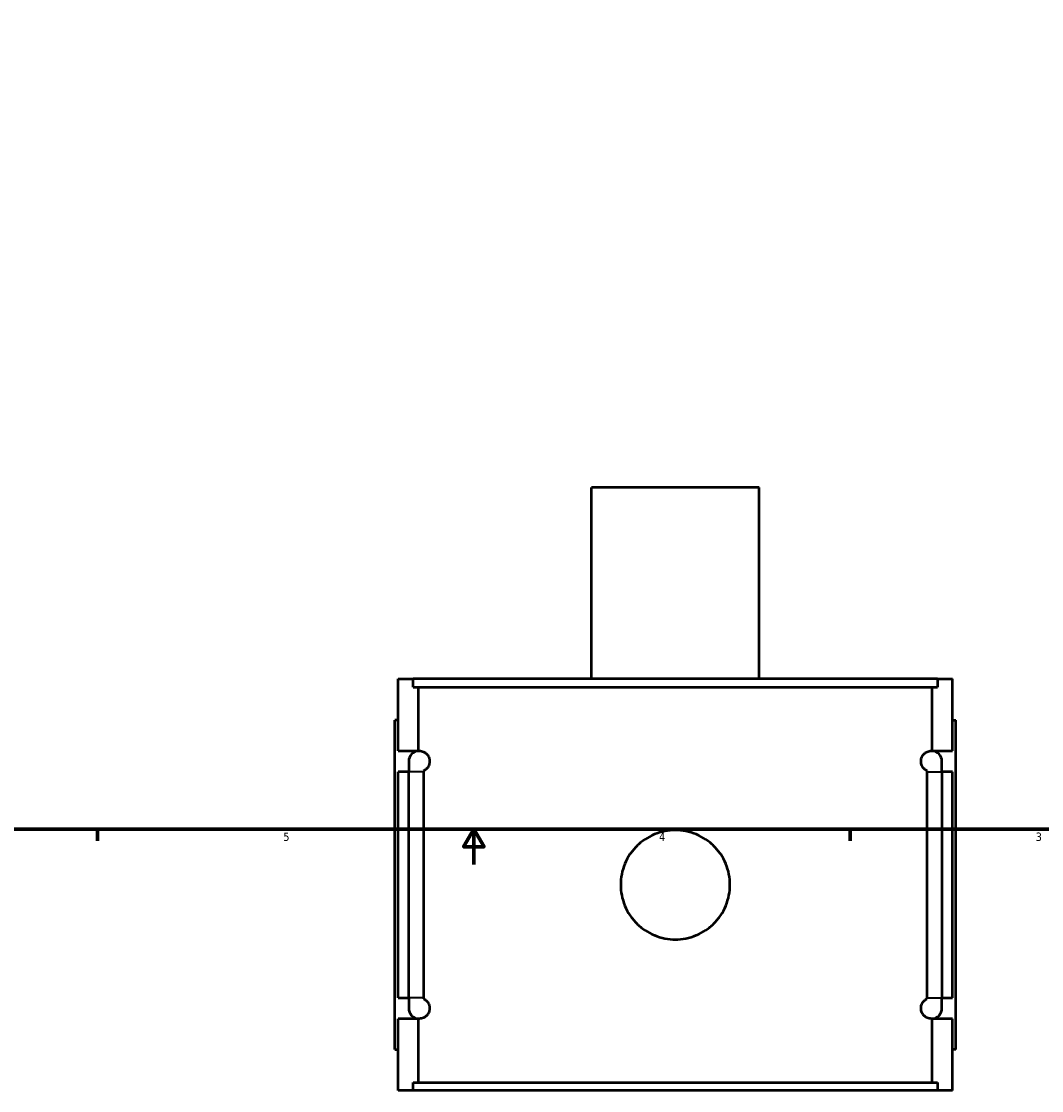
# Model space of a CAD drawing. Header units: inches. Extents: x -2.4 to 49.2, y -2 to 48.6.
# Tile 2 of 10: x 11.9 to 23.4, y -2 to 10.1. Entities that reach past the tile are written whole.
import ezdxf

# ---------------------------------------------------------------- set-up
doc = ezdxf.new("R2010")
doc.units = ezdxf.units.IN
doc.header["$MEASUREMENT"] = 0
for name, color, linetype, lineweight in [('Border (ANSI)', 7, 'Continuous', 70), ('Visible (ANSI)', 7, 'Continuous', 50), ('Visible Narrow (ANSI)', 7, 'Continuous', 35)]:
    doc.layers.add(name, color=color, linetype=linetype, lineweight=lineweight)
doc.styles.add('Note Text (ANSI)', font='tahoma.ttf')

# ---------------------------------------------------------------- blocks, each defined once
blk = doc.blocks.new('Borders Default Border')
at = {"layer": 'Border (ANSI)'}
for p, q in [((12.75, 1), (12.75, 0.866)), ((21.25, 1), (21.25, 0.866))]:
    blk.add_line(p, q, dxfattribs=at)
at = {"layer": 'Border (ANSI)', "flags": 128}
for points in [[(0.5, 1), (0.5, 21), (33.5, 21), (33.5, 1), (0.5, 1)], [(17, 0.6), (17, 1), (16.885, 0.8), (17.115, 0.8), (17, 1)]]:
    blk.add_lwpolyline(points, dxfattribs=at)
at = {"layer": 'Border (ANSI)', "color": 5, "true_color": 0x0000ff, "char_height": 0.0945, "attachment_point": 7, "style": 'Note Text (ANSI)'}
for s, insert in [('5', (14.847, 0.864)), ('4', (19.092, 0.866)), ('3', (23.346, 0.864))]:
    blk.add_mtext(s, dxfattribs=dict(at, insert=insert))

msp = doc.modelspace()

# ---------------------------------------------------------------- linework, layer by layer
at = {"layer": 'Visible (ANSI)'}
for p, q in [((20.2229, 4.8603), (18.3292, 4.8603)), ((18.3292, 2.6953), (18.3292, 4.8603)), ((20.2229, 2.6953), (20.2229, 4.8603)), ((16.146, 2.6953), (16.3155, 2.6953)), ((16.146, 1.8834), (16.146, 2.6953)), ((22.2365, 2.6953), (16.3155, 2.6953)), ((16.3155, 2.6023), (16.3155, 2.6953)), ((22.2365, 2.6953), (22.406, 2.6953)), ((22.2365, 2.6953), (22.2365, 2.6023)), ((22.406, 1.8834), (22.406, 2.6953)), ((16.3155, 2.6023), (22.2365, 2.6023)), ((16.376, 1.8834), (16.376, 2.6023)), ((22.1761, 1.8834), (22.1761, 2.6023)), ((16.146, 2.2303), (16.1067, 2.2303)), ((16.1067, -1.4897), (16.1067, 2.2303)), ((22.406, 2.2303), (22.4454, 2.2303)), ((22.4454, -1.4897), (22.4454, 2.2303)), ((16.146, 1.8834), (16.376, 1.8834)), ((16.376, 1.8833), (16.376, 1.8834)), ((22.1761, 1.8833), (22.1761, 1.8834)), ((22.1761, 1.8834), (22.406, 1.8834)), ((16.2642, 1.7653), (16.2642, 1.6472)), ((22.2879, 1.6472), (22.2879, 1.7653)), ((16.146, -0.9066), (16.146, 1.6472)), ((16.2642, 1.6472), (16.146, 1.6472)), ((16.2642, -0.9066), (16.2642, 1.6472)), ((16.4317, 1.6472), (16.4317, -0.9066)), ((22.1204, -0.9066), (22.1204, 1.6472)), ((22.406, 1.6472), (22.2879, 1.6472)), ((22.2879, 1.6472), (22.2879, -0.9066)), ((22.406, -0.9066), (22.406, 1.6472)), ((16.146, -0.9066), (16.2642, -0.9066)), ((16.2642, -0.9066), (16.2642, -1.0247)), ((22.2879, -0.9066), (22.406, -0.9066)), ((22.2879, -1.0247), (22.2879, -0.9066)), ((16.146, -1.9547), (16.146, -1.1428)), ((16.376, -1.1428), (16.146, -1.1428)), ((16.376, -1.1428), (16.376, -1.1426)), ((16.376, -1.8617), (16.376, -1.1428)), ((22.1761, -1.1428), (22.1761, -1.1426)), ((22.1761, -1.8617), (22.1761, -1.1428)), ((22.406, -1.1428), (22.1761, -1.1428)), ((22.406, -1.9547), (22.406, -1.1428)), ((16.1067, -1.4897), (16.146, -1.4897)), ((22.4454, -1.4897), (22.406, -1.4897)), ((16.3155, -1.8617), (22.2365, -1.8617)), ((16.3155, -1.9547), (16.3155, -1.8617)), ((22.2365, -1.8617), (22.2365, -1.9547)), ((16.3155, -1.9547), (16.146, -1.9547)), ((22.2365, -1.9547), (16.3155, -1.9547)), ((22.406, -1.9547), (22.2365, -1.9547))]:
    msp.add_line(p, q, dxfattribs=at)
for centre, start, end in [((16.3823, 1.7653), 93.05084, 180), ((22.1698, 1.7653), 0, 86.94916), ((16.3823, -1.0247), 180, 266.94916), ((22.1698, -1.0247), 273.05084, 0)]:
    msp.add_arc(centre, 0.1181, start, end, dxfattribs=at)
for points, knots in [([(16.376, 1.8833), (16.383, 1.8836), (16.3906, 1.8834), (16.4117, 1.8805), (16.4259, 1.8764), (16.4485, 1.8635), (16.4572, 1.8575), (16.4747, 1.8399), (16.4835, 1.8288), (16.4931, 1.8065), (16.4956, 1.7995), (16.4983, 1.7875), (16.4991, 1.7833), (16.5001, 1.7745), (16.5004, 1.7699), (16.5004, 1.7607), (16.5001, 1.7562), (16.4991, 1.7474), (16.4983, 1.7431), (16.4956, 1.7311), (16.4931, 1.7241), (16.4835, 1.7018), (16.4747, 1.6907), (16.4572, 1.6732), (16.4485, 1.6671), (16.4377, 1.661), (16.4346, 1.6594), (16.4316, 1.658)], [0.9484181, 0.9484181, 0.9484181, 0.9484181, 1.1926887, 1.1926887, 1.5902515, 1.5902515, 1.7959524, 1.7959524, 2.0016533, 2.0016533, 2.0715154, 2.0715154, 2.1064465, 2.1064465, 2.1413776, 2.1413776, 2.1763086, 2.1763086, 2.2112397, 2.2112397, 2.2811018, 2.2811018, 2.4868027, 2.4868027, 2.6925036, 2.6925036, 2.775238, 2.775238, 2.775238, 2.775238]), ([(22.1205, 1.658), (22.1174, 1.6594), (22.1144, 1.661), (22.1036, 1.6671), (22.0949, 1.6732), (22.0774, 1.6907), (22.0686, 1.7018), (22.0589, 1.7241), (22.0565, 1.7311), (22.0537, 1.7431), (22.053, 1.7474), (22.052, 1.7562), (22.0517, 1.7607), (22.0517, 1.7699), (22.052, 1.7745), (22.053, 1.7833), (22.0537, 1.7875), (22.0565, 1.7995), (22.0589, 1.8065), (22.0686, 1.8288), (22.0774, 1.8399), (22.0949, 1.8574), (22.1036, 1.8635), (22.1261, 1.8764), (22.1404, 1.8805), (22.1615, 1.8834), (22.1691, 1.8836), (22.1761, 1.8833)], [1.507119, 1.507119, 1.507119, 1.507119, 1.5899032, 1.5899032, 1.7955836, 1.7955836, 2.001264, 2.001264, 2.0711221, 2.0711221, 2.1060511, 2.1060511, 2.1409802, 2.1409802, 2.1759093, 2.1759093, 2.2108383, 2.2108383, 2.2806964, 2.2806964, 2.4863768, 2.4863768, 2.6920572, 2.6920572, 3.089533, 3.089533, 3.3339319, 3.3339319, 3.3339319, 3.3339319]), ([(19.8934, 0.3703), (19.8934, 0.3314), (19.8896, 0.2913), (19.874, 0.2114), (19.862, 0.1718), (19.8305, 0.0958), (19.8109, 0.0593), (19.7656, -0.008), (19.7399, -0.0389), (19.6852, -0.0935), (19.6543, -0.1192), (19.587, -0.1645), (19.5506, -0.1841), (19.4746, -0.2157), (19.4349, -0.2276), (19.3551, -0.2433), (19.3149, -0.247), (19.2372, -0.247), (19.197, -0.2433), (19.1172, -0.2276), (19.0775, -0.2157), (19.0015, -0.1841), (18.9651, -0.1645), (18.8978, -0.1192), (18.8669, -0.0935), (18.8122, -0.0389), (18.7865, -0.008), (18.7412, 0.0593), (18.7216, 0.0958), (18.6901, 0.1718), (18.6781, 0.2114), (18.6625, 0.2913), (18.6587, 0.3314), (18.6587, 0.4092), (18.6625, 0.4494), (18.6781, 0.5292), (18.6901, 0.5689), (18.7216, 0.6449), (18.7412, 0.6813), (18.7865, 0.7486), (18.8122, 0.7795), (18.8669, 0.8342), (18.8978, 0.8598), (18.9651, 0.9051), (19.0015, 0.9247), (19.0775, 0.9563), (19.1172, 0.9682), (19.197, 0.9839), (19.2372, 0.9876), (19.3149, 0.9876), (19.3551, 0.9839), (19.4349, 0.9682), (19.4746, 0.9563), (19.5506, 0.9247), (19.587, 0.9051), (19.6543, 0.8598), (19.6852, 0.8342), (19.7399, 0.7795), (19.7656, 0.7486), (19.8109, 0.6813), (19.8305, 0.6449), (19.862, 0.5689), (19.874, 0.5292), (19.8896, 0.4494), (19.8934, 0.4092), (19.8934, 0.3703)], [0, 0, 0, 0, 0.2962693, 0.2962693, 0.5925386, 0.5925386, 0.8888079, 0.8888079, 1.1850772, 1.1850772, 1.4813269, 1.4813269, 1.7775765, 1.7775765, 2.0738261, 2.0738261, 2.3700758, 2.3700758, 2.6663254, 2.6663254, 2.962575, 2.962575, 3.2588247, 3.2588247, 3.5550743, 3.5550743, 3.8513436, 3.8513436, 4.1476129, 4.1476129, 4.4438822, 4.4438822, 4.7401515, 4.7401515, 5.0364208, 5.0364208, 5.3326901, 5.3326901, 5.6289594, 5.6289594, 5.9252287, 5.9252287, 6.2214784, 6.2214784, 6.517728, 6.517728, 6.8139776, 6.8139776, 7.1102273, 7.1102273, 7.4064769, 7.4064769, 7.7027265, 7.7027265, 7.9989762, 7.9989762, 8.2952258, 8.2952258, 8.5914951, 8.5914951, 8.8877644, 8.8877644, 9.1840337, 9.1840337, 9.480303, 9.480303, 9.480303, 9.480303]), ([(16.4316, -0.9174), (16.4346, -0.9188), (16.4377, -0.9203), (16.4485, -0.9265), (16.4572, -0.9325), (16.4747, -0.9501), (16.4835, -0.9612), (16.4931, -0.9835), (16.4956, -0.9905), (16.4983, -1.0025), (16.4991, -1.0067), (16.5001, -1.0155), (16.5004, -1.0201), (16.5004, -1.0293), (16.5001, -1.0338), (16.4991, -1.0426), (16.4983, -1.0469), (16.4956, -1.0589), (16.4931, -1.0659), (16.4835, -1.0882), (16.4747, -1.0993), (16.4572, -1.1168), (16.4485, -1.1229), (16.4259, -1.1357), (16.4117, -1.1398), (16.3906, -1.1428), (16.383, -1.143), (16.376, -1.1426)], [1.5075172, 1.5075172, 1.5075172, 1.5075172, 1.5902515, 1.5902515, 1.7959524, 1.7959524, 2.0016533, 2.0016533, 2.0715154, 2.0715154, 2.1064465, 2.1064465, 2.1413776, 2.1413776, 2.1763086, 2.1763086, 2.2112397, 2.2112397, 2.2811018, 2.2811018, 2.4868027, 2.4868027, 2.6925036, 2.6925036, 3.0900665, 3.0900665, 3.334337, 3.334337, 3.334337, 3.334337]), ([(22.1761, -1.1426), (22.1691, -1.143), (22.1615, -1.1428), (22.1404, -1.1398), (22.1261, -1.1357), (22.1036, -1.1229), (22.0949, -1.1168), (22.0774, -1.0993), (22.0686, -1.0882), (22.0589, -1.0659), (22.0565, -1.0589), (22.0537, -1.0469), (22.053, -1.0426), (22.052, -1.0338), (22.0517, -1.0293), (22.0517, -1.0201), (22.052, -1.0155), (22.053, -1.0067), (22.0537, -1.0025), (22.0565, -0.9905), (22.0589, -0.9835), (22.0686, -0.9612), (22.0774, -0.9501), (22.0949, -0.9326), (22.1036, -0.9265), (22.1144, -0.9203), (22.1174, -0.9188), (22.1205, -0.9174)], [0.9480285, 0.9480285, 0.9480285, 0.9480285, 1.1924274, 1.1924274, 1.5899032, 1.5899032, 1.7955836, 1.7955836, 2.001264, 2.001264, 2.0711221, 2.0711221, 2.1060511, 2.1060511, 2.1409802, 2.1409802, 2.1759093, 2.1759093, 2.2108383, 2.2108383, 2.2806964, 2.2806964, 2.4863768, 2.4863768, 2.6920572, 2.6920572, 2.7748414, 2.7748414, 2.7748414, 2.7748414])]:
    msp.add_open_spline(points, degree=3, knots=knots, dxfattribs=at)
for points in [[(16.4316, 1.658), (16.4316, 1.6544), (16.4317, 1.6508), (16.4317, 1.6472)], [(22.1204, 1.6472), (22.1204, 1.6508), (22.1204, 1.6544), (22.1205, 1.658)], [(16.4317, -0.9066), (16.4317, -0.9102), (16.4316, -0.9138), (16.4316, -0.9174)], [(22.1205, -0.9174), (22.1204, -0.9138), (22.1204, -0.9102), (22.1204, -0.9066)]]:
    msp.add_open_spline(points, degree=3, dxfattribs=at)
at = {"layer": 'Visible Narrow (ANSI)'}
for p, q in [((16.4207, 1.6472), (16.2647, 1.6472)), ((22.1314, 1.6472), (22.2873, 1.6472)), ((16.4207, -0.9066), (16.2647, -0.9066)), ((22.1314, -0.9066), (22.2873, -0.9066))]:
    msp.add_line(p, q, dxfattribs=at)

# ---------------------------------------------------------------- block references
msp.add_blockref('Borders Default Border', (0, 0))

doc.saveas('drawing.dxf')
